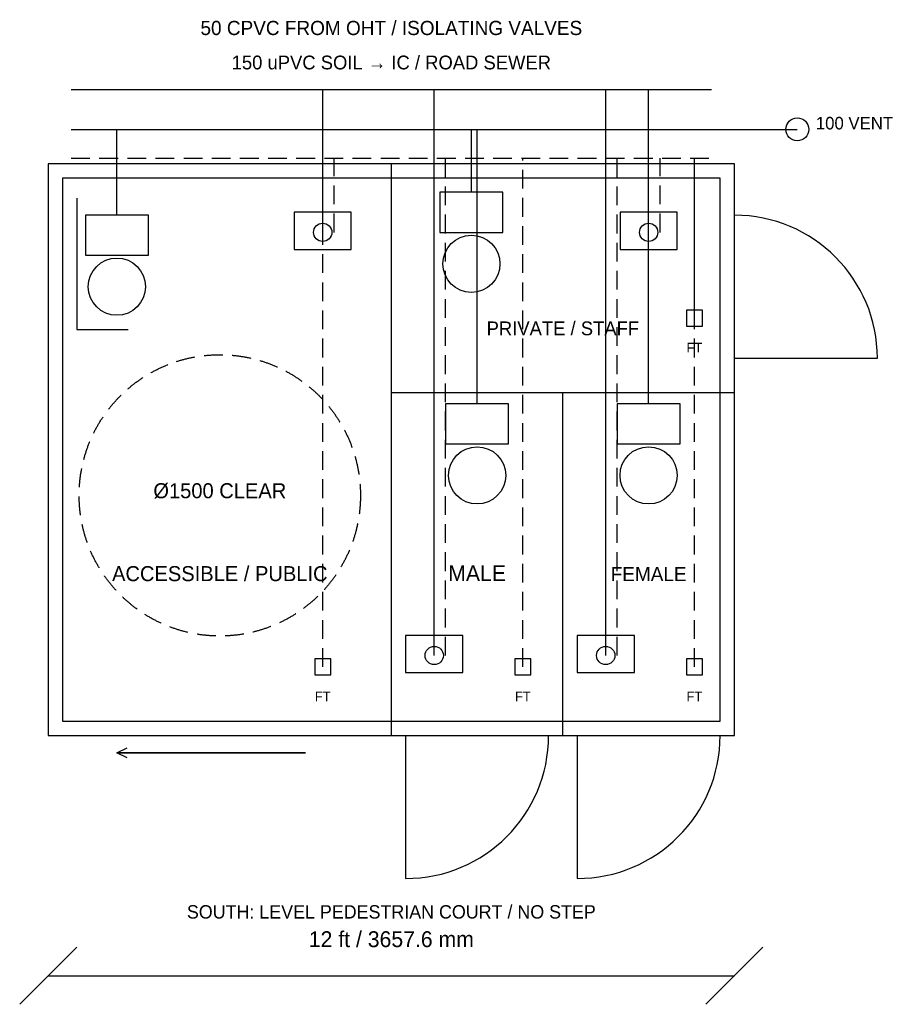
# Model space of a CAD drawing. Header units: millimetres. Extents: x -30480 to 47444, y -68489 to 20423.
# Tile 1 of 6: x -152 to 4494, y -68489 to -63240. Entities that reach past the tile are written whole.
import ezdxf
from ezdxf.enums import TextEntityAlignment as Align

# ---------------------------------------------------------------- set-up
doc = ezdxf.new("R2010")
doc.units = ezdxf.units.MM
doc.linetypes.add('DASHED', pattern=[150, 100, -50])
for name, color, linetype, lineweight, true_color in [('DIMENSIONS', 8, 'Continuous', 25, 0x526765), ('PLUMBING_LAYOUT', 5, 'Continuous', 25, 0x296da0), ('SEWER_LINE', 6, 'Continuous', 25, 0x79576f), ('TEXT', 7, 'Continuous', 25, 0x183335), ('WATER_SUPPLY', 5, 'Continuous', 25, 0x296da0)]:
    doc.layers.add(name, color=color, linetype=linetype, lineweight=lineweight, true_color=true_color)

msp = doc.modelspace()

# ---------------------------------------------------------------- linework, layer by layer
at = {"layer": 'DIMENSIONS'}
for p, q in [((-152.4, -68488.56), (152.4, -68183.76)), ((3505.2, -68488.56), (3810, -68183.76)), ((0, -68336.16), (3657.6, -68336.16))]:
    msp.add_line(p, q, dxfattribs=at)
at = {"layer": 'PLUMBING_LAYOUT', "linetype": 'DASHED'}
msp.add_line((121.92, -63977.52), (3535.68, -63977.52), dxfattribs=at)
at = {"layer": 'PLUMBING_LAYOUT'}
for p, q in [((1828.8, -67056), (1828.8, -64008)), ((3657.6, -65044.32), (3657.6, -64282.32)), ((3657.6, -65044.32), (4419.6, -65044.32)), ((1828.8, -65227.2), (3657.6, -65227.2)), ((2743.2, -67056), (2743.2, -65227.2)), ((365.76, -67056), (1371.6, -67056)), ((1905, -67056), (2667, -67056)), ((1905, -67056), (1905, -67818)), ((2819.4, -67056), (3581.4, -67056)), ((2819.4, -67056), (2819.4, -67818)), ((365.76, -67147.44), (1371.6, -67147.44)), ((1371.6, -67147.44), (365.76, -67147.44))]:
    msp.add_line(p, q, dxfattribs=at)
for points in [[(0, -67056), (3657.6, -67056), (3657.6, -64008), (0, -64008)], [(76.2, -66979.8), (3581.4, -66979.8), (3581.4, -64084.2), (76.2, -64084.2)], [(2087.88, -64373.76), (2423.16, -64373.76), (2423.16, -64160.4), (2087.88, -64160.4)], [(198.12, -64495.68), (533.4, -64495.68), (533.4, -64282.32), (198.12, -64282.32)], [(1310.64, -64465.2), (1615.44, -64465.2), (1615.44, -64267.08), (1310.64, -64267.08)], [(3048, -64465.2), (3352.8, -64465.2), (3352.8, -64267.08), (3048, -64267.08)], [(3401.568, -64873.632), (3486.912, -64873.632), (3486.912, -64788.288), (3401.568, -64788.288)], [(2118.36, -65501.52), (2453.64, -65501.52), (2453.64, -65288.16), (2118.36, -65288.16)], [(3032.76, -65501.52), (3368.04, -65501.52), (3368.04, -65288.16), (3032.76, -65288.16)], [(1905, -66720.72), (2209.8, -66720.72), (2209.8, -66522.6), (1905, -66522.6)], [(2819.4, -66720.72), (3124.2, -66720.72), (3124.2, -66522.6), (2819.4, -66522.6)], [(1420.368, -66732.912), (1505.712, -66732.912), (1505.712, -66647.568), (1420.368, -66647.568)], [(2487.168, -66732.912), (2572.512, -66732.912), (2572.512, -66647.568), (2487.168, -66647.568)], [(3401.568, -66732.912), (3486.912, -66732.912), (3486.912, -66647.568), (3401.568, -66647.568)]]:
    msp.add_lwpolyline(points, close=True, dxfattribs=at)
at = {"layer": 'PLUMBING_LAYOUT', "linetype": 'DASHED'}
for points in [[(1463.04, -66690.24), (1463.04, -63977.52)], [(1524, -64373.76), (1524, -63977.52)], [(2118.36, -66629.28), (2118.36, -63977.52)], [(2529.84, -66690.24), (2529.84, -63977.52)], [(3032.76, -66629.28), (3032.76, -63977.52)], [(3261.36, -64373.76), (3261.36, -63977.52)], [(3444.24, -66690.24), (3444.24, -63977.52)], [(3444.24, -64830.96), (3444.24, -63977.52)]]:
    msp.add_lwpolyline(points, dxfattribs=at)
at = {"layer": 'PLUMBING_LAYOUT'}
for points in [[(152.4, -64190.88), (152.4, -64891.92), (426.72, -64891.92)], [(420.651, -67173.955), (365.76, -67147.44), (420.651, -67120.925)]]:
    msp.add_lwpolyline(points, dxfattribs=at)
for centre, radius in [((1463.04, -64373.76), 48.768), ((3200.4, -64373.76), 48.768), ((2255.52, -64541.4), 152.4), ((365.76, -64663.32), 152.4), ((2286, -65669.16), 152.4), ((3200.4, -65669.16), 152.4), ((2057.4, -66629.28), 48.768), ((2971.8, -66629.28), 48.768)]:
    msp.add_circle(centre, radius, dxfattribs=at)
at = {"layer": 'PLUMBING_LAYOUT', "linetype": 'DASHED'}
msp.add_circle((914.4, -65775.84), 749.808, dxfattribs=at)
at = {"layer": 'PLUMBING_LAYOUT'}
for centre, start, end in [((3657.6, -65044.32), 0, 90), ((1905, -67056), 270, 360), ((2819.4, -67056), 270, 360)]:
    msp.add_arc(centre, 762, start, end, dxfattribs=at)
at = {"layer": 'SEWER_LINE'}
for p, q in [((121.92, -63825.12), (3535.68, -63825.12)), ((365.76, -64282.32), (365.76, -63825.12)), ((2255.52, -64160.4), (2255.52, -63825.12)), ((2286, -65288.16), (2286, -63825.12)), ((3200.4, -65288.16), (3200.4, -63825.12)), ((3535.68, -63825.12), (3992.88, -63825.12))]:
    msp.add_line(p, q, dxfattribs=at)
msp.add_circle((3992.88, -63825.12), 60.96, dxfattribs=at)
at = {"layer": 'WATER_SUPPLY'}
msp.add_line((121.92, -63611.76), (3535.68, -63611.76), dxfattribs=at)
for points in [[(1463.04, -64373.76), (1463.04, -63611.76)], [(2057.4, -66629.28), (2057.4, -63611.76)], [(2971.8, -66629.28), (2971.8, -63611.76)], [(3200.4, -64373.76), (3200.4, -63611.76)]]:
    msp.add_lwpolyline(points, dxfattribs=at)

# ---------------------------------------------------------------- texts
at = {"layer": 'DIMENSIONS'}
msp.add_text('12 ft / 3657.6 mm', height=84.55152, dxfattribs=at).set_placement((1828.8, -68183.76), align=Align.CENTER)
at = {"layer": 'PLUMBING_LAYOUT'}
for s, height, p in [('FT', 51.1759, (3444.24, -65013.84)), ('Ø1500 CLEAR', 80.10144, (914.4, -65791.08)), ('FT', 51.1759, (1463.04, -66873.12)), ('FT', 51.1759, (2529.84, -66873.12)), ('FT', 51.1759, (3444.24, -66873.12)), ('SOUTH: LEVEL PEDESTRIAN COURT / NO STEP', 71.20128, (1828.8, -68031.36))]:
    msp.add_text(s, height=height, dxfattribs=at).set_placement(p, align=Align.CENTER)
at = {"layer": 'SEWER_LINE'}
for s, height, p in [('150 uPVC SOIL → IC / ROAD SEWER', 73.42632, (1828.8, -63505.08)), ('100 VENT', 66.7512, (4297.68, -63825.12))]:
    msp.add_text(s, height=height, dxfattribs=at).set_placement(p, align=Align.CENTER)
at = {"layer": 'TEXT'}
for s, height, p in [('PRIVATE / STAFF', 73.42632, (2743.2, -64922.4)), ('ACCESSIBLE / PUBLIC', 80.10144, (914.4, -66233.04)), ('MALE', 84.5515, (2286, -66233.04)), ('FEMALE', 75.6514, (3200.4, -66233.04))]:
    msp.add_text(s, height=height, dxfattribs=at).set_placement(p, align=Align.CENTER)
at = {"layer": 'WATER_SUPPLY'}
msp.add_text('50 CPVC FROM OHT / ISOLATING VALVES', height=75.65136, dxfattribs=at).set_placement((1828.8, -63322.2), align=Align.CENTER)

doc.saveas('drawing.dxf')
